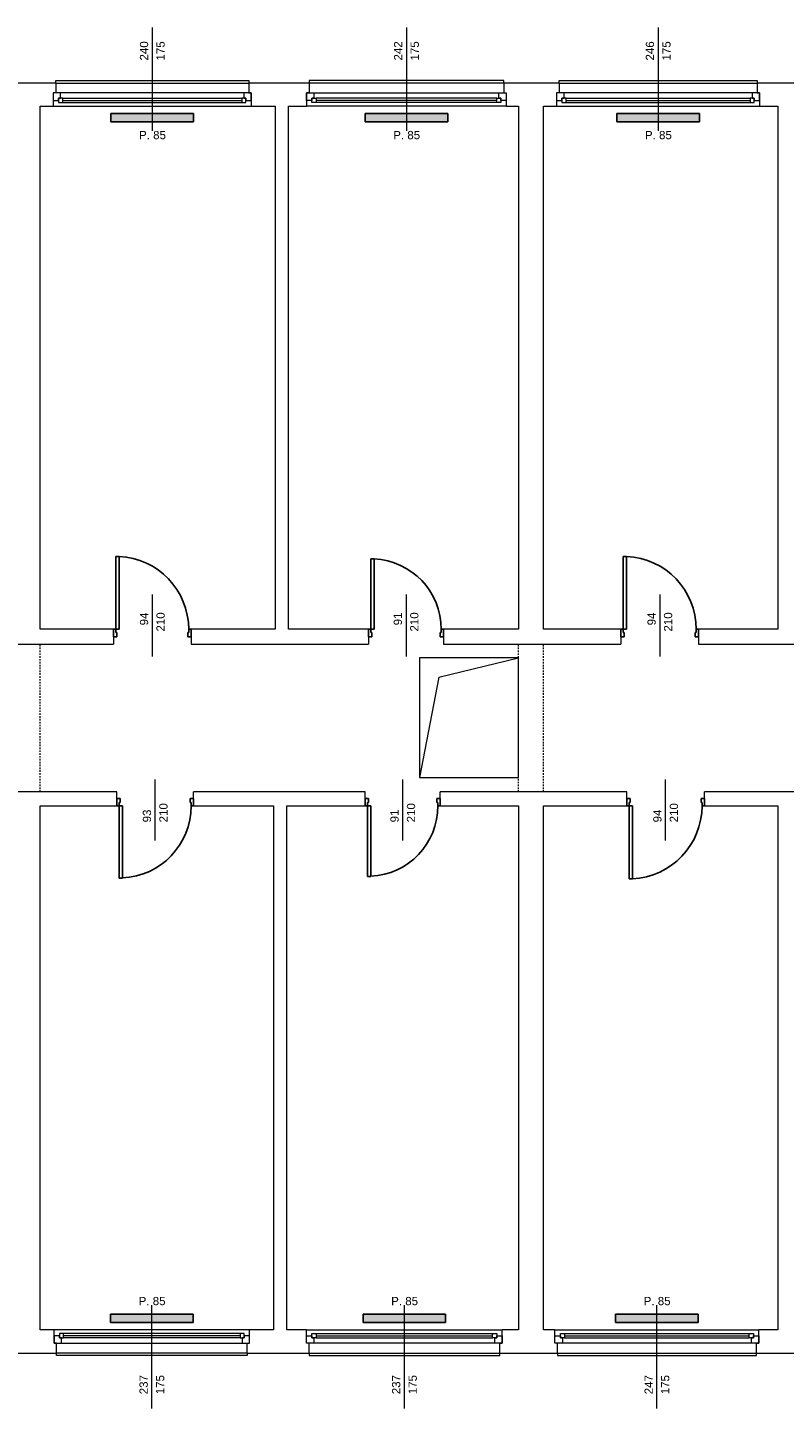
# Model space of a CAD drawing. Header units: millimetres. Extents: x 12683 to 90307, y 30842 to 62253.
# Tile 106 of 152: x 50633 to 51550, y 49877 to 51551. Entities that reach past the tile are written whole.
import ezdxf

# ---------------------------------------------------------------- set-up
doc = ezdxf.new("R2010")
doc.units = ezdxf.units.MM
doc.header["$LTSCALE"] = 0.6
doc.linetypes.add('CIEPLA', pattern=[5.7625, 3.175, -2.5875])
doc.layers.add('zzz_podklady_drzwi', color=252, linetype='Continuous')
doc.layers.add('zzz_podklady_grzejniki_ist', color=252, linetype='Continuous')
for name, color, linetype, lineweight in [('zzz_podklady_drzwi_opisy', 252, 'Continuous', 15), ('zzz_podklady_konstrukcja', 252, 'CIEPLA', 15), ('zzz_podklady_okna_opisy', 252, 'Continuous', 15), ('zzz_podklady_sciany', 252, 'Continuous', 15)]:
    doc.layers.add(name, color=color, linetype=linetype, lineweight=lineweight)
doc.styles.add('GENERATED_STYLE_1', font='ARIAL.TTF')

msp = doc.modelspace()

# ---------------------------------------------------------------- hatches: boundary and pattern name
at = {"layer": 'zzz_podklady_grzejniki_ist'}
for points in [[(50833.6, 51436.5), (50833.6, 51446.5), (50733.6, 51446.5), (50733.6, 51436.5)], [(51141.6, 51436.5), (51141.6, 51446.5), (51041.6, 51446.5), (51041.6, 51436.5)], [(51446.6, 51436.5), (51446.6, 51446.5), (51346.6, 51446.5), (51346.6, 51436.5)], [(50833.1, 49981.5), (50833.1, 49991.5), (50733.1, 49991.5), (50733.1, 49981.5)], [(51139.1, 49981.5), (51139.1, 49991.5), (51039.1, 49991.5), (51039.1, 49981.5)], [(51445.1, 49981.5), (51445.1, 49991.5), (51345.1, 49991.5), (51345.1, 49981.5)]]:
    msp.add_hatch(color=256, dxfattribs=at).paths.add_polyline_path(points, flags=0)

# ---------------------------------------------------------------- linework, layer by layer
at = {"layer": 'zzz_podklady_drzwi'}
for p, q in [((50739.4, 50821.5), (50739.4, 50909.9)), ((50739.4, 50909.9), (50743.4, 50909.9)), ((50743.4, 50909.9), (50743.4, 50821.5)), ((51048.4, 50821.5), (51048.4, 50906.9)), ((51048.4, 50906.9), (51052.4, 50906.9)), ((51052.4, 50906.9), (51052.4, 50821.5)), ((51354.4, 50821.5), (51354.4, 50909.9)), ((51354.4, 50909.9), (51358.4, 50909.9)), ((51358.4, 50909.9), (51358.4, 50821.5)), ((50736.6, 50821.5), (50736.6, 50812.5)), ((50736.6, 50821.5), (50739.4, 50821.5)), ((50736.6, 50812.5), (50736.6, 50821.5)), ((50736.6, 50821.5), (50736.6, 50812.5)), ((50739.4, 50821.5), (50739.4, 50817.5)), ((50743.4, 50821.5), (50739.4, 50821.5)), ((50827.8, 50817.5), (50827.8, 50821.5)), ((50827.8, 50821.5), (50830.6, 50821.5)), ((50830.6, 50821.5), (50830.6, 50812.5)), ((50830.6, 50821.5), (50830.6, 50812.5)), ((50830.6, 50821.5), (50830.6, 50812.5)), ((51045.6, 50821.5), (51045.6, 50812.5)), ((51045.6, 50821.5), (51048.4, 50821.5)), ((51045.6, 50812.5), (51045.6, 50821.5)), ((51045.6, 50821.5), (51045.6, 50812.5)), ((51048.4, 50821.5), (51048.4, 50817.5)), ((51052.4, 50821.5), (51048.4, 50821.5)), ((51133.8, 50817.5), (51133.8, 50821.5)), ((51133.8, 50821.5), (51136.6, 50821.5)), ((51136.6, 50821.5), (51136.6, 50812.5)), ((51136.6, 50821.5), (51136.6, 50812.5)), ((51136.6, 50821.5), (51136.6, 50812.5)), ((51351.6, 50821.5), (51351.6, 50812.5)), ((51351.6, 50821.5), (51354.4, 50821.5)), ((51351.6, 50812.5), (51351.6, 50821.5)), ((51351.6, 50821.5), (51351.6, 50812.5)), ((51354.4, 50821.5), (51354.4, 50817.5)), ((51358.4, 50821.5), (51354.4, 50821.5)), ((51442.8, 50817.5), (51442.8, 50821.5)), ((51442.8, 50821.5), (51445.6, 50821.5)), ((51445.6, 50821.5), (51445.6, 50812.5)), ((51445.6, 50821.5), (51445.6, 50812.5)), ((51445.6, 50821.5), (51445.6, 50812.5)), ((50740.6, 50812.5), (50736.6, 50812.5)), ((50739.4, 50817.5), (50740.6, 50817.5)), ((50740.6, 50817.5), (50740.6, 50812.5)), ((50826.6, 50812.5), (50826.6, 50817.5)), ((50826.6, 50817.5), (50827.8, 50817.5)), ((50830.6, 50812.5), (50826.6, 50812.5)), ((51049.6, 50812.5), (51045.6, 50812.5)), ((51048.4, 50817.5), (51049.6, 50817.5)), ((51049.6, 50817.5), (51049.6, 50812.5)), ((51132.6, 50812.5), (51132.6, 50817.5)), ((51132.6, 50817.5), (51133.8, 50817.5)), ((51136.6, 50812.5), (51132.6, 50812.5)), ((51355.6, 50812.5), (51351.6, 50812.5)), ((51354.4, 50817.5), (51355.6, 50817.5)), ((51355.6, 50817.5), (51355.6, 50812.5)), ((51441.6, 50812.5), (51441.6, 50817.5)), ((51441.6, 50817.5), (51442.8, 50817.5)), ((51445.6, 50812.5), (51441.6, 50812.5)), ((50740.6, 50607.5), (50740.6, 50616.5)), ((50744.6, 50616.5), (50740.6, 50616.5)), ((50740.6, 50616.5), (50740.6, 50607.5)), ((50740.6, 50607.5), (50740.6, 50616.5)), ((50740.6, 50607.5), (50743.4, 50607.5)), ((50743.4, 50607.5), (50743.4, 50611.5)), ((50743.4, 50611.5), (50744.6, 50611.5)), ((50743.4, 50607.5), (50743.4, 50520.1)), ((50747.4, 50607.5), (50743.4, 50607.5)), ((50744.6, 50611.5), (50744.6, 50616.5)), ((50747.4, 50520.1), (50747.4, 50607.5)), ((50833.6, 50616.5), (50829.6, 50616.5)), ((50829.6, 50616.5), (50829.6, 50611.5)), ((50829.6, 50611.5), (50830.8, 50611.5)), ((50830.8, 50611.5), (50830.8, 50607.5)), ((50830.8, 50607.5), (50833.6, 50607.5)), ((50833.6, 50607.5), (50833.6, 50616.5)), ((50833.6, 50607.5), (50833.6, 50616.5)), ((50833.6, 50607.5), (50833.6, 50616.5)), ((51041.6, 50607.5), (51041.6, 50616.5)), ((51045.6, 50616.5), (51041.6, 50616.5)), ((51041.6, 50616.5), (51041.6, 50607.5)), ((51041.6, 50607.5), (51041.6, 50616.5)), ((51041.6, 50607.5), (51044.4, 50607.5)), ((51044.4, 50607.5), (51044.4, 50611.5)), ((51044.4, 50611.5), (51045.6, 50611.5)), ((51044.4, 50607.5), (51044.4, 50522.1)), ((51048.4, 50607.5), (51044.4, 50607.5)), ((51045.6, 50611.5), (51045.6, 50616.5)), ((51048.4, 50522.1), (51048.4, 50607.5)), ((51132.6, 50616.5), (51128.6, 50616.5)), ((51128.6, 50616.5), (51128.6, 50611.5)), ((51128.6, 50611.5), (51129.8, 50611.5)), ((51129.8, 50611.5), (51129.8, 50607.5)), ((51129.8, 50607.5), (51132.6, 50607.5)), ((51132.6, 50607.5), (51132.6, 50616.5)), ((51132.6, 50607.5), (51132.6, 50616.5)), ((51132.6, 50607.5), (51132.6, 50616.5)), ((51358.6, 50607.5), (51358.6, 50616.5)), ((51362.6, 50616.5), (51358.6, 50616.5)), ((51358.6, 50616.5), (51358.6, 50607.5)), ((51358.6, 50607.5), (51358.6, 50616.5)), ((51358.6, 50607.5), (51361.4, 50607.5)), ((51361.4, 50607.5), (51361.4, 50611.5)), ((51361.4, 50611.5), (51362.6, 50611.5)), ((51361.4, 50607.5), (51361.4, 50519.1)), ((51365.4, 50607.5), (51361.4, 50607.5)), ((51362.6, 50611.5), (51362.6, 50616.5)), ((51365.4, 50519.1), (51365.4, 50607.5)), ((51452.6, 50616.5), (51448.6, 50616.5)), ((51448.6, 50616.5), (51448.6, 50611.5)), ((51448.6, 50611.5), (51449.8, 50611.5)), ((51449.8, 50611.5), (51449.8, 50607.5)), ((51449.8, 50607.5), (51452.6, 50607.5)), ((51452.6, 50607.5), (51452.6, 50616.5)), ((51452.6, 50607.5), (51452.6, 50616.5)), ((51452.6, 50607.5), (51452.6, 50616.5)), ((50743.4, 50520.1), (50747.4, 50520.1)), ((51044.4, 50522.1), (51048.4, 50522.1)), ((51361.4, 50519.1), (51365.4, 50519.1))]:
    msp.add_line(p, q, dxfattribs=at)
for centre, radius, start, end in [((50739.4, 50821.5), 88.4, 0, 87.4065), ((51048.4, 50821.5), 85.4, 0, 87.3154), ((51354.4, 50821.5), 88.4, 0, 87.4065), ((50743.4, 50607.5), 87.4, 272.6231, 0), ((51044.4, 50607.5), 85.4, 272.6846, 0), ((51361.4, 50607.5), 88.4, 272.5935, 0)]:
    msp.add_arc(centre, radius, start, end, dxfattribs=at)
at = {"layer": 'zzz_podklady_drzwi_opisy'}
for p, q in [((50783.6, 50863.7), (50783.6, 50788.5)), ((51091.1, 50863.7), (51091.1, 50788.5)), ((51398.6, 50863.7), (51398.6, 50788.5)), ((50787.1, 50565.4), (50787.1, 50639.5)), ((51087.1, 50565.4), (51087.1, 50639.5)), ((51405.6, 50565.4), (51405.6, 50639.5))]:
    msp.add_line(p, q, dxfattribs=at)
at = {"layer": 'zzz_podklady_grzejniki_ist'}
for p, q in [((50733.6, 51436.5), (50733.6, 51446.5)), ((50733.6, 51446.5), (50833.6, 51446.5)), ((50833.6, 51446.5), (50833.6, 51436.5)), ((51041.6, 51436.5), (51041.6, 51446.5)), ((51041.6, 51446.5), (51141.6, 51446.5)), ((51141.6, 51446.5), (51141.6, 51436.5)), ((51346.6, 51436.5), (51346.6, 51446.5)), ((51346.6, 51446.5), (51446.6, 51446.5)), ((51446.6, 51446.5), (51446.6, 51436.5)), ((50733.6, 51436.5), (50833.6, 51436.5)), ((51041.6, 51436.5), (51141.6, 51436.5)), ((51346.6, 51436.5), (51446.6, 51436.5)), ((50733.1, 49981.5), (50733.1, 49991.5)), ((50733.1, 49991.5), (50833.1, 49991.5)), ((50733.1, 49981.5), (50833.1, 49981.5)), ((50833.1, 49991.5), (50833.1, 49981.5)), ((51039.1, 49981.5), (51039.1, 49991.5)), ((51039.1, 49991.5), (51139.1, 49991.5)), ((51039.1, 49981.5), (51139.1, 49981.5)), ((51139.1, 49991.5), (51139.1, 49981.5)), ((51345.1, 49981.5), (51345.1, 49991.5)), ((51345.1, 49991.5), (51445.1, 49991.5)), ((51345.1, 49981.5), (51445.1, 49981.5)), ((51445.1, 49991.5), (51445.1, 49981.5))]:
    msp.add_line(p, q, dxfattribs=at)
at = {"layer": 'zzz_podklady_konstrukcja'}
for p, q in [((50647.6, 50624.5), (50647.6, 50803.5)), ((51227.6, 50624.5), (51227.6, 50803.5)), ((51257.6, 50624.5), (51257.6, 50803.5))]:
    msp.add_line(p, q, dxfattribs=at)
at = {"layer": 'zzz_podklady_sciany'}
for p, q in [((50666.6, 51483.5), (50593.6, 51483.5)), ((50666.6, 51471.5), (50663.6, 51471.5)), ((50663.6, 51471.5), (50663.6, 51462.5)), ((50663.6, 51471.5), (50663.6, 51462.5)), ((50663.6, 51471.5), (50663.6, 51462.5)), ((50666.6, 51483.5), (50666.6, 51486.5)), ((50666.6, 51486.5), (50900.6, 51486.5)), ((50666.6, 51483.5), (50666.6, 51471.5)), ((50666.6, 51483.5), (50900.6, 51483.5)), ((50900.6, 51486.5), (50900.6, 51483.5)), ((50900.6, 51483.5), (50900.6, 51471.5)), ((50973.6, 51483.5), (50900.6, 51483.5)), ((50900.6, 51471.5), (50903.6, 51471.5)), ((50903.6, 51471.5), (50903.6, 51462.5)), ((50903.6, 51462.5), (50903.6, 51471.5)), ((50903.6, 51471.5), (50903.6, 51462.5)), ((50973.6, 51471.5), (50970.6, 51471.5)), ((50970.6, 51471.5), (50970.6, 51462.5)), ((50970.6, 51462.5), (50970.6, 51471.5)), ((50970.6, 51471.5), (50970.6, 51462.5)), ((51209.6, 51486.5), (50973.6, 51486.5)), ((50973.6, 51486.5), (50973.6, 51483.5)), ((50973.6, 51483.5), (50973.6, 51471.5)), ((51209.6, 51483.5), (50973.6, 51483.5)), ((51209.6, 51483.5), (51209.6, 51486.5)), ((51209.6, 51483.5), (51209.6, 51471.5)), ((51276.6, 51483.5), (51209.6, 51483.5)), ((51209.6, 51471.5), (51212.6, 51471.5)), ((51212.6, 51471.5), (51212.6, 51462.5)), ((51212.6, 51471.5), (51212.6, 51462.5)), ((51212.6, 51471.5), (51212.6, 51462.5)), ((51276.6, 51471.5), (51273.6, 51471.5)), ((51273.6, 51471.5), (51273.6, 51462.5)), ((51273.6, 51471.5), (51273.6, 51462.5)), ((51273.6, 51471.5), (51273.6, 51462.5)), ((51276.6, 51483.5), (51276.6, 51486.5)), ((51276.6, 51486.5), (51516.6, 51486.5)), ((51276.6, 51483.5), (51276.6, 51471.5)), ((51276.6, 51483.5), (51516.6, 51483.5)), ((51516.6, 51486.5), (51516.6, 51483.5)), ((51516.6, 51483.5), (51516.6, 51471.5)), ((51582.6, 51483.5), (51516.6, 51483.5)), ((51516.6, 51471.5), (51519.6, 51471.5)), ((51519.6, 51471.5), (51519.6, 51462.5)), ((51519.6, 51462.5), (51519.6, 51471.5)), ((51519.6, 51471.5), (51519.6, 51462.5)), ((50647.6, 51455.5), (50663.6, 51455.5)), ((50647.6, 50821.5), (50647.6, 51455.5)), ((50663.6, 51462.5), (50663.6, 51455.5)), ((50663.6, 51455.5), (50903.6, 51455.5)), ((50663.6, 51455.5), (50903.6, 51455.5)), ((50903.6, 51462.5), (50903.6, 51455.5)), ((50903.6, 51455.5), (50932.6, 51455.5)), ((50932.6, 51455.5), (50932.6, 50821.5)), ((50948.6, 51455.5), (50970.6, 51455.5)), ((50948.6, 50821.5), (50948.6, 51455.5)), ((50970.6, 51462.5), (50970.6, 51455.5)), ((51212.6, 51455.5), (50970.6, 51455.5)), ((51212.6, 51455.5), (50970.6, 51455.5)), ((51212.6, 51462.5), (51212.6, 51455.5)), ((51212.6, 51455.5), (51227.6, 51455.5)), ((51227.6, 51455.5), (51227.6, 50821.5)), ((51257.6, 51455.5), (51273.6, 51455.5)), ((51257.6, 50821.5), (51257.6, 51455.5)), ((51273.6, 51462.5), (51273.6, 51455.5)), ((51273.6, 51455.5), (51519.6, 51455.5)), ((51273.6, 51455.5), (51519.6, 51455.5)), ((51519.6, 51462.5), (51519.6, 51455.5)), ((51519.6, 51455.5), (51541.6, 51455.5)), ((51541.6, 51455.5), (51541.6, 50821.5)), ((50736.6, 50821.5), (50647.6, 50821.5)), ((50736.6, 50821.5), (50736.6, 50803.5)), ((50830.6, 50821.5), (50830.6, 50803.5)), ((50932.6, 50821.5), (50830.6, 50821.5)), ((51045.6, 50821.5), (50948.6, 50821.5)), ((51045.6, 50821.5), (51045.6, 50803.5)), ((51136.6, 50821.5), (51136.6, 50803.5)), ((51227.6, 50821.5), (51136.6, 50821.5)), ((51351.6, 50821.5), (51257.6, 50821.5)), ((51351.6, 50821.5), (51351.6, 50803.5)), ((51445.6, 50821.5), (51445.6, 50803.5)), ((51541.6, 50821.5), (51445.6, 50821.5)), ((50524.6, 50803.5), (50736.6, 50803.5)), ((50830.6, 50803.5), (51045.6, 50803.5)), ((51136.6, 50803.5), (51351.6, 50803.5)), ((51445.6, 50803.5), (51654.6, 50803.5)), ((51107.6, 50787), (51107.6, 50642)), ((51227.6, 50787), (51107.6, 50787)), ((51131, 50763.6), (51227.6, 50787)), ((51227.6, 50642), (51227.6, 50787)), ((51131, 50763.6), (51107.6, 50642)), ((51227.6, 50662), (51227.6, 50762)), ((51107.6, 50642), (51227.6, 50642)), ((50740.6, 50624.5), (50528.6, 50624.5)), ((50740.6, 50607.5), (50740.6, 50624.5)), ((50833.6, 50607.5), (50833.6, 50624.5)), ((51041.6, 50624.5), (50833.6, 50624.5)), ((51041.6, 50607.5), (51041.6, 50624.5)), ((51132.6, 50607.5), (51132.6, 50624.5)), ((51358.6, 50624.5), (51132.6, 50624.5)), ((51358.6, 50607.5), (51358.6, 50624.5)), ((51452.6, 50607.5), (51452.6, 50624.5)), ((51653.6, 50624.5), (51452.6, 50624.5)), ((50647.6, 49972.5), (50647.6, 50607.5)), ((50647.6, 50607.5), (50740.6, 50607.5)), ((50833.6, 50607.5), (50930.6, 50607.5)), ((50930.6, 50607.5), (50930.6, 49972.5)), ((50946.6, 50607.5), (51041.6, 50607.5)), ((50946.6, 49972.5), (50946.6, 50607.5)), ((51132.6, 50607.5), (51227.6, 50607.5)), ((51227.6, 50607.5), (51227.6, 49972.5)), ((51257.6, 50607.5), (51358.6, 50607.5)), ((51257.6, 49972.5), (51257.6, 50607.5)), ((51452.6, 50607.5), (51541.6, 50607.5)), ((51541.6, 50607.5), (51541.6, 49972.5)), ((50664.6, 49972.5), (50647.6, 49972.5)), ((50664.6, 49965.5), (50664.6, 49972.5)), ((50901.6, 49972.5), (50664.6, 49972.5)), ((50901.6, 49972.5), (50664.6, 49972.5)), ((50664.6, 49956.5), (50664.6, 49965.5)), ((50664.6, 49965.5), (50664.6, 49956.5)), ((50664.6, 49956.5), (50664.6, 49965.5)), ((50901.6, 49965.5), (50901.6, 49972.5)), ((50930.6, 49972.5), (50901.6, 49972.5)), ((50901.6, 49956.5), (50901.6, 49965.5)), ((50901.6, 49956.5), (50901.6, 49965.5)), ((50901.6, 49956.5), (50901.6, 49965.5)), ((50970.6, 49972.5), (50946.6, 49972.5)), ((50970.6, 49965.5), (50970.6, 49972.5)), ((50970.6, 49972.5), (51207.6, 49972.5)), ((50970.6, 49972.5), (51207.6, 49972.5)), ((50970.6, 49956.5), (50970.6, 49965.5)), ((50970.6, 49956.5), (50970.6, 49965.5)), ((50970.6, 49956.5), (50970.6, 49965.5)), ((51207.6, 49965.5), (51207.6, 49972.5)), ((51227.6, 49972.5), (51207.6, 49972.5)), ((51207.6, 49956.5), (51207.6, 49965.5)), ((51207.6, 49965.5), (51207.6, 49956.5)), ((51207.6, 49956.5), (51207.6, 49965.5)), ((51271.6, 49972.5), (51257.6, 49972.5)), ((51271.6, 49965.5), (51271.6, 49972.5)), ((51271.6, 49972.5), (51518.6, 49972.5)), ((51271.6, 49972.5), (51518.6, 49972.5)), ((51271.6, 49956.5), (51271.6, 49965.5)), ((51271.6, 49956.5), (51271.6, 49965.5)), ((51271.6, 49956.5), (51271.6, 49965.5)), ((51518.6, 49965.5), (51518.6, 49972.5)), ((51541.6, 49972.5), (51518.6, 49972.5)), ((51518.6, 49956.5), (51518.6, 49965.5)), ((51518.6, 49965.5), (51518.6, 49956.5)), ((51518.6, 49956.5), (51518.6, 49965.5)), ((50667.6, 49956.5), (50664.6, 49956.5)), ((50667.6, 49944.5), (50667.6, 49956.5)), ((50898.6, 49944.5), (50898.6, 49956.5)), ((50898.6, 49956.5), (50901.6, 49956.5)), ((50973.6, 49956.5), (50970.6, 49956.5)), ((50973.6, 49944.5), (50973.6, 49956.5)), ((51204.6, 49944.5), (51204.6, 49956.5)), ((51204.6, 49956.5), (51207.6, 49956.5)), ((51274.6, 49956.5), (51271.6, 49956.5)), ((51274.6, 49944.5), (51274.6, 49956.5)), ((51515.6, 49944.5), (51515.6, 49956.5)), ((51515.6, 49956.5), (51518.6, 49956.5)), ((50617.6, 49944.5), (50647.6, 49944.5)), ((50647.6, 49944.5), (50667.6, 49944.5)), ((50898.6, 49944.5), (50667.6, 49944.5)), ((50667.6, 49941.5), (50667.6, 49944.5)), ((50898.6, 49941.5), (50667.6, 49941.5)), ((50898.6, 49944.5), (50973.6, 49944.5)), ((50898.6, 49944.5), (50898.6, 49941.5)), ((50973.6, 49944.5), (51204.6, 49944.5)), ((50973.6, 49944.5), (50973.6, 49941.5)), ((50973.6, 49941.5), (51204.6, 49941.5)), ((51204.6, 49944.5), (51227.6, 49944.5)), ((51204.6, 49941.5), (51204.6, 49944.5)), ((51227.6, 49944.5), (51257.6, 49944.5)), ((51257.6, 49944.5), (51274.6, 49944.5)), ((51274.6, 49944.5), (51515.6, 49944.5)), ((51274.6, 49944.5), (51274.6, 49941.5)), ((51274.6, 49941.5), (51515.6, 49941.5)), ((51515.6, 49944.5), (51583.6, 49944.5)), ((51515.6, 49941.5), (51515.6, 49944.5))]:
    msp.add_line(p, q, dxfattribs=at)

# ---------------------------------------------------------------- texts
at = {"layer": 'zzz_podklady_drzwi_opisy', "char_height": 10, "attachment_point": 7, "rotation": 90, "style": 'GENERATED_STYLE_1'}
for s, insert in [('{94}', (50778.8, 50826.3)), ('{210}', (50798.8, 50818.8)), ('{91}', (51086.3, 50826.3)), ('{210}', (51106.3, 50818.8)), ('{94}', (51393.8, 50826.3)), ('{210}', (51413.8, 50818.8)), ('{93}', (50782.3, 50587.5)), ('{210}', (50802.3, 50587.5)), ('{91}', (51082.3, 50587.5)), ('{210}', (51102.3, 50587.5)), ('{94}', (51400.8, 50587.5)), ('{210}', (51420.8, 50587.5))]:
    msp.add_mtext(s, dxfattribs=dict(at, insert=insert))
at = {"layer": 'zzz_podklady_okna_opisy', "char_height": 10, "attachment_point": 7, "rotation": 90, "style": 'GENERATED_STYLE_1'}
for s, insert in [('{240}', (50778.8, 51510.8)), ('{175}', (50798.8, 51510.8)), ('{242}', (51086.6, 51510.8)), ('{175}', (51106.8, 51510.8)), ('{246}', (51391.8, 51510.8)), ('{175}', (51411.8, 51510.8)), ('{237}', (50778.3, 49894.5)), ('{175}', (50798.3, 49894.5)), ('{237}', (51084.3, 49894.5)), ('{175}', (51104.3, 49894.5)), ('{247}', (51390.1, 49894.5)), ('{175}', (51410.3, 49894.5))]:
    msp.add_mtext(s, dxfattribs=dict(at, insert=insert))
at = {"layer": 'zzz_podklady_okna_opisy', "char_height": 10, "attachment_point": 7, "style": 'GENERATED_STYLE_1'}
for insert in [(50767.6, 51415.3), (51075.6, 51415.3), (51380.6, 51415.3), (50767.1, 50002.3), (51073.1, 50002.3), (51379.1, 50002.3)]:
    msp.add_mtext('{P. 85}', dxfattribs=dict(at, insert=insert))

# ---------------------------------------------------------------- next in the draw order: wipeouts: each hides what was drawn before it
at = {"ltscale": 8797.942857}
msp.add_wipeout([(50892.1, 51460), (50892.1, 51465), (50894.6, 51465), (50894.6, 51471.5), (50672.6, 51471.5), (50672.6, 51465), (50675.1, 51465), (50675.1, 51460)], dxfattribs=at).dxf.layer = 'zzz_podklady_sciany'
at = {"ltscale": 8877.762211}
msp.add_wipeout([(50982.1, 51460), (50982.1, 51465), (50979.6, 51465), (50979.6, 51471.5), (51203.6, 51471.5), (51203.6, 51465), (51201.1, 51465), (51201.1, 51460)], dxfattribs=at).dxf.layer = 'zzz_podklady_sciany'
at = {"ltscale": 9037.410545}
msp.add_wipeout([(51508.1, 51460), (51508.1, 51465), (51510.6, 51465), (51510.6, 51471.5), (51282.6, 51471.5), (51282.6, 51465), (51285.1, 51465), (51285.1, 51460)], dxfattribs=at).dxf.layer = 'zzz_podklady_sciany'
at = {"ltscale": 8678.220091}
for points in [[(50676.1, 49968), (50676.1, 49963), (50673.6, 49963), (50673.6, 49956.5), (50892.6, 49956.5), (50892.6, 49963), (50890.1, 49963), (50890.1, 49968)], [(51196.1, 49968), (51196.1, 49963), (51198.6, 49963), (51198.6, 49956.5), (50979.6, 49956.5), (50979.6, 49963), (50982.1, 49963), (50982.1, 49968)]]:
    msp.add_wipeout(points, dxfattribs=at).dxf.layer = 'zzz_podklady_sciany'
at = {"ltscale": 9077.324572}
msp.add_wipeout([(51507.1, 49968), (51507.1, 49963), (51509.6, 49963), (51509.6, 49956.5), (51280.6, 49956.5), (51280.6, 49963), (51283.1, 49963), (51283.1, 49968)], dxfattribs=at).dxf.layer = 'zzz_podklady_sciany'

# ---------------------------------------------------------------- next in the draw order: linework, layer by layer
at = {"layer": 'zzz_podklady_okna_opisy'}
for p, q in [((50783.6, 51550.7), (50783.6, 51425.5)), ((51091.6, 51550.7), (51091.6, 51425.5)), ((51396.6, 51550.7), (51396.6, 51425.5)), ((50783.1, 49877.4), (50783.1, 50002.5)), ((51089.1, 49877.4), (51089.1, 50002.5)), ((51395.1, 49877.4), (51395.1, 50002.5))]:
    msp.add_line(p, q, dxfattribs=at)
at = {"layer": 'zzz_podklady_sciany'}
for p, q in [((50672.6, 51471.5), (50663.6, 51471.5)), ((50666.6, 51471.5), (50663.6, 51471.5)), ((50672.6, 51465), (50672.6, 51471.5)), ((50894.6, 51471.5), (50672.6, 51471.5)), ((50903.6, 51471.5), (50894.6, 51471.5)), ((50894.6, 51471.5), (50894.6, 51465)), ((50900.6, 51471.5), (50903.6, 51471.5)), ((50970.6, 51471.5), (50979.6, 51471.5)), ((50973.6, 51471.5), (50970.6, 51471.5)), ((50979.6, 51471.5), (50979.6, 51465)), ((50979.6, 51471.5), (51203.6, 51471.5)), ((51203.6, 51465), (51203.6, 51471.5)), ((51203.6, 51471.5), (51212.6, 51471.5)), ((51209.6, 51471.5), (51212.6, 51471.5)), ((51282.6, 51471.5), (51273.6, 51471.5)), ((51276.6, 51471.5), (51273.6, 51471.5)), ((51282.6, 51465), (51282.6, 51471.5)), ((51510.6, 51471.5), (51282.6, 51471.5)), ((51519.6, 51471.5), (51510.6, 51471.5)), ((51510.6, 51471.5), (51510.6, 51465)), ((51516.6, 51471.5), (51519.6, 51471.5)), ((50663.6, 51462.5), (50670.1, 51462.5)), ((50670.1, 51462.5), (50670.1, 51465)), ((50670.1, 51465), (50672.6, 51465)), ((50675.1, 51465), (50670.1, 51465)), ((50670.1, 51465), (50670.1, 51460)), ((50670.1, 51460), (50675.1, 51460)), ((50675.1, 51465), (50892.1, 51465)), ((50675.1, 51460), (50675.1, 51465)), ((50675.1, 51462.5), (50892.1, 51462.5)), ((50675.1, 51460), (50892.1, 51460)), ((50675.1, 51460), (50892.1, 51460)), ((50897.1, 51465), (50892.1, 51465)), ((50892.1, 51465), (50892.1, 51460)), ((50892.1, 51460), (50897.1, 51460)), ((50894.6, 51465), (50897.1, 51465)), ((50897.1, 51465), (50897.1, 51462.5)), ((50897.1, 51460), (50897.1, 51465)), ((50897.1, 51462.5), (50903.6, 51462.5)), ((50977.1, 51462.5), (50970.6, 51462.5)), ((50979.6, 51465), (50977.1, 51465)), ((50977.1, 51465), (50977.1, 51462.5)), ((50977.1, 51465), (50982.1, 51465)), ((50977.1, 51460), (50977.1, 51465)), ((50982.1, 51460), (50977.1, 51460)), ((51201.1, 51465), (50982.1, 51465)), ((50982.1, 51465), (50982.1, 51460)), ((51201.1, 51462.5), (50982.1, 51462.5)), ((51201.1, 51460), (50982.1, 51460)), ((51201.1, 51460), (50982.1, 51460)), ((51201.1, 51460), (51201.1, 51465)), ((51201.1, 51465), (51206.1, 51465)), ((51206.1, 51460), (51201.1, 51460)), ((51206.1, 51465), (51203.6, 51465)), ((51206.1, 51462.5), (51206.1, 51465)), ((51206.1, 51465), (51206.1, 51460)), ((51212.6, 51462.5), (51206.1, 51462.5)), ((51273.6, 51462.5), (51280.1, 51462.5)), ((51280.1, 51462.5), (51280.1, 51465)), ((51280.1, 51465), (51282.6, 51465)), ((51285.1, 51465), (51280.1, 51465)), ((51280.1, 51465), (51280.1, 51460)), ((51280.1, 51460), (51285.1, 51460)), ((51285.1, 51465), (51508.1, 51465)), ((51285.1, 51460), (51285.1, 51465)), ((51285.1, 51462.5), (51508.1, 51462.5)), ((51285.1, 51460), (51508.1, 51460)), ((51285.1, 51460), (51508.1, 51460)), ((51513.1, 51465), (51508.1, 51465)), ((51508.1, 51465), (51508.1, 51460)), ((51508.1, 51460), (51513.1, 51460)), ((51510.6, 51465), (51513.1, 51465)), ((51513.1, 51465), (51513.1, 51462.5)), ((51513.1, 51460), (51513.1, 51465)), ((51513.1, 51462.5), (51519.6, 51462.5)), ((50671.1, 49965.5), (50664.6, 49965.5)), ((50676.1, 49968), (50671.1, 49968)), ((50671.1, 49968), (50671.1, 49963)), ((50671.1, 49963), (50671.1, 49965.5)), ((50890.1, 49968), (50676.1, 49968)), ((50890.1, 49968), (50676.1, 49968)), ((50676.1, 49963), (50676.1, 49968)), ((50890.1, 49965.5), (50676.1, 49965.5)), ((50895.1, 49968), (50890.1, 49968)), ((50890.1, 49968), (50890.1, 49963)), ((50895.1, 49963), (50895.1, 49968)), ((50901.6, 49965.5), (50895.1, 49965.5)), ((50895.1, 49965.5), (50895.1, 49963)), ((50970.6, 49965.5), (50977.1, 49965.5)), ((50977.1, 49968), (50982.1, 49968)), ((50977.1, 49963), (50977.1, 49968)), ((50977.1, 49965.5), (50977.1, 49963)), ((50982.1, 49968), (51196.1, 49968)), ((50982.1, 49968), (51196.1, 49968)), ((50982.1, 49968), (50982.1, 49963)), ((50982.1, 49965.5), (51196.1, 49965.5)), ((51196.1, 49963), (51196.1, 49968)), ((51196.1, 49968), (51201.1, 49968)), ((51201.1, 49968), (51201.1, 49963)), ((51201.1, 49963), (51201.1, 49965.5)), ((51201.1, 49965.5), (51207.6, 49965.5)), ((51271.6, 49965.5), (51278.1, 49965.5)), ((51278.1, 49968), (51283.1, 49968)), ((51278.1, 49963), (51278.1, 49968)), ((51278.1, 49965.5), (51278.1, 49963)), ((51283.1, 49968), (51507.1, 49968)), ((51283.1, 49968), (51507.1, 49968)), ((51283.1, 49968), (51283.1, 49963)), ((51283.1, 49965.5), (51507.1, 49965.5)), ((51507.1, 49963), (51507.1, 49968)), ((51507.1, 49968), (51512.1, 49968)), ((51512.1, 49968), (51512.1, 49963)), ((51512.1, 49963), (51512.1, 49965.5)), ((51512.1, 49965.5), (51518.6, 49965.5)), ((50664.6, 49956.5), (50673.6, 49956.5)), ((50667.6, 49956.5), (50664.6, 49956.5)), ((50673.6, 49963), (50671.1, 49963)), ((50671.1, 49963), (50676.1, 49963)), ((50673.6, 49956.5), (50673.6, 49963)), ((50673.6, 49956.5), (50892.6, 49956.5)), ((50890.1, 49963), (50676.1, 49963)), ((50890.1, 49963), (50895.1, 49963)), ((50895.1, 49963), (50892.6, 49963)), ((50892.6, 49963), (50892.6, 49956.5)), ((50892.6, 49956.5), (50901.6, 49956.5)), ((50898.6, 49956.5), (50901.6, 49956.5)), ((50979.6, 49956.5), (50970.6, 49956.5)), ((50973.6, 49956.5), (50970.6, 49956.5)), ((50977.1, 49963), (50979.6, 49963)), ((50982.1, 49963), (50977.1, 49963)), ((50979.6, 49963), (50979.6, 49956.5)), ((51198.6, 49956.5), (50979.6, 49956.5)), ((50982.1, 49963), (51196.1, 49963)), ((51201.1, 49963), (51196.1, 49963)), ((51198.6, 49956.5), (51198.6, 49963)), ((51198.6, 49963), (51201.1, 49963)), ((51207.6, 49956.5), (51198.6, 49956.5)), ((51204.6, 49956.5), (51207.6, 49956.5)), ((51280.6, 49956.5), (51271.6, 49956.5)), ((51274.6, 49956.5), (51271.6, 49956.5)), ((51278.1, 49963), (51280.6, 49963)), ((51283.1, 49963), (51278.1, 49963)), ((51280.6, 49963), (51280.6, 49956.5)), ((51509.6, 49956.5), (51280.6, 49956.5)), ((51283.1, 49963), (51507.1, 49963)), ((51512.1, 49963), (51507.1, 49963)), ((51509.6, 49956.5), (51509.6, 49963)), ((51509.6, 49963), (51512.1, 49963)), ((51518.6, 49956.5), (51509.6, 49956.5)), ((51515.6, 49956.5), (51518.6, 49956.5))]:
    msp.add_line(p, q, dxfattribs=at)

doc.saveas('drawing.dxf')
